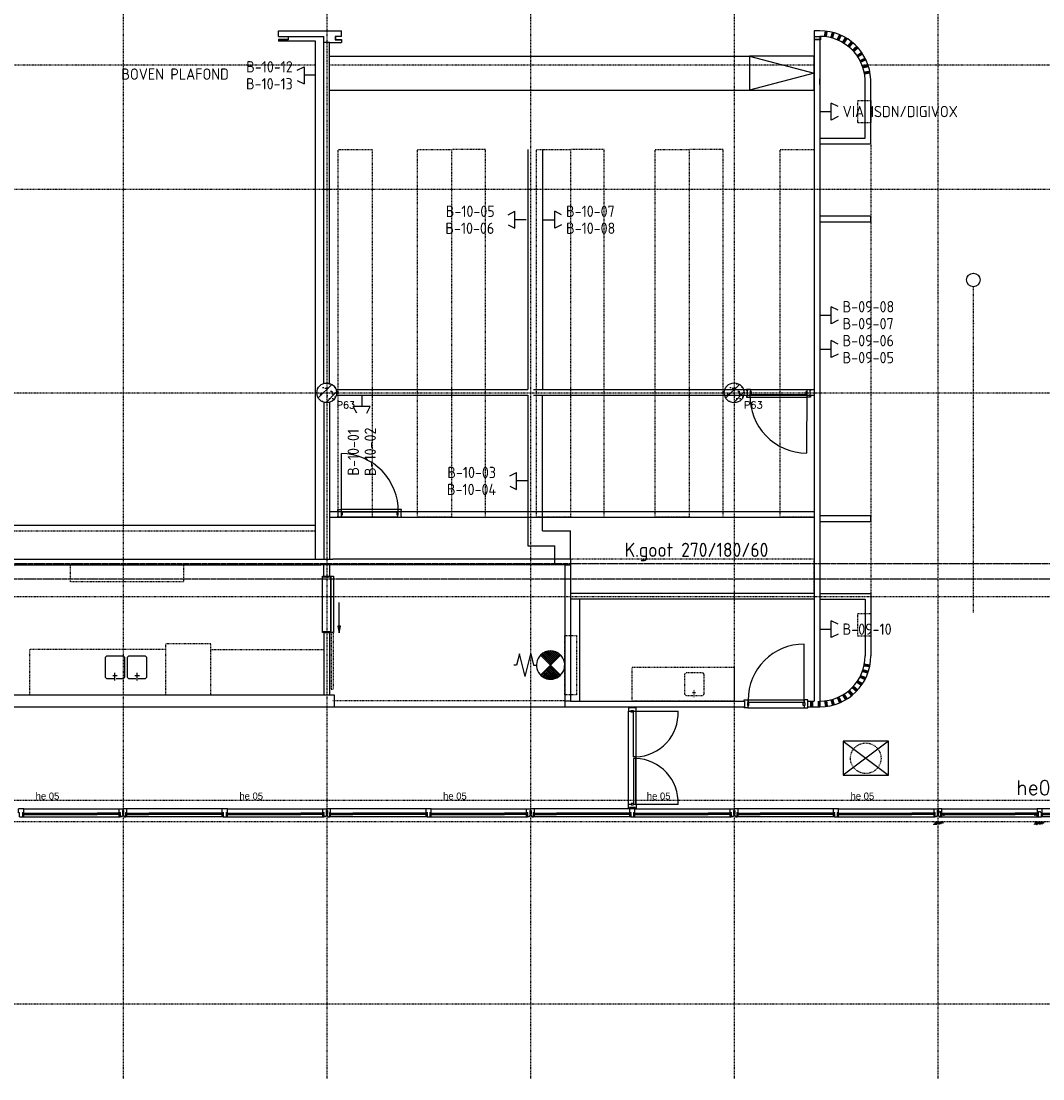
# Model space of a CAD drawing. Extents: x 0 to 1537, y 0 to 841.
# Tile 9 of 58: x 390 to 571, y 131 to 318. Entities that reach past the tile are written whole.
import ezdxf
from ezdxf.enums import TextEntityAlignment as Align

# ---------------------------------------------------------------- set-up
doc = ezdxf.new("R2010")
doc.units = 0
doc.header["$PDSIZE"] = 2
for name, pattern in [('B0402', [9.375, 6.25, -3.125]), ('B0702', [1.171875, 0.78125, -0.390625]), ('DASHDOT', [25.4, 12.7, -6.35, 0, -6.35]), ('DASHDOT2', [12.7, 6.35, -3.175, 0, -3.175]), ('E0001', [1, 1, 0]), ('HIDDEN2', [4.7625, 3.175, -1.5875])]:
    doc.linetypes.add(name, pattern=pattern)
doc.layers.get('0').update_dxf_attribs({"linetype": 'CONTINUOUS'})
for name, color, linetype in [('AB$1A---_ATTRIB', 9, 'CONTINUOUS'), ('AL$1A---_ALGEMEEN', 9, 'CONTINUOUS'), ('AT$1A---_TEKSTB', 8, 'CONTINUOUS'), ('ET6130--_KANALISATIE', 7, 'CONTINUOUS'), ('GOTEN', 3, 'CONTINUOUS'), ('GREEN', 3, 'CONTINUOUS'), ('STRAMIEN', 1, 'CONTINUOUS'), ('VITELCODERING', 5, 'CONTINUOUS'), ('VITELDATA', 1, 'CONTINUOUS')]:
    doc.layers.add(name, color=color, linetype=linetype)
doc.styles.add('B-01', font='romans.shx', dxfattribs={"width": 1.2})
doc.styles.add('GBB_ISOT', font='b-gbt3.shx')
doc.styles.add('ROMANS', font='romans.shx', dxfattribs={"height": 300})
doc.styles.get("Standard").update_dxf_attribs({"font": 'ISO'})

# ---------------------------------------------------------------- blocks, each defined once
blk = doc.blocks.new('-954P1-KGL1')
at = {"layer": 'AL$1A---_ALGEMEEN', "color": 15, "ltscale": 2}
for p, q in [((5, 27), (407, 27)), ((5, 27), (5, 3)), ((5, 22), (407, 22)), ((5, 7), (407, 7)), ((5, 3), (407, 3)), ((13, 22), (13, 7))]:
    blk.add_line(p, q, dxfattribs=at)
at = {"layer": 'AL$1A---_ALGEMEEN', "color": 15}
for p, q in [((17, 30), (21, 27)), ((17, 0), (21, 3))]:
    blk.add_line(p, q, dxfattribs=at)
at = {"layer": 'AL$1A---_ALGEMEEN', "color": 15, "ltscale": 2}
blk.add_lwpolyline([(5, 3), (0, 3), (5, 27), (0, 27), (5, 3)], dxfattribs=at)
at = {"layer": 'AL$1A---_ALGEMEEN'}
for p in [(0, 30), (0, 0)]:
    blk.add_point(p, dxfattribs=at)
blk = doc.blocks.new('-954P1-KHEB')
at = {"layer": 'AL$1A---_ALGEMEEN'}
blk.add_lwpolyline([(0, 0), (17, 0), (17, 27), (0, 27)], close=True, dxfattribs=at)
blk = doc.blocks.new('-954P1-KHED')
at = {"layer": 'AL$1A---_ALGEMEEN'}
for p, q in [((189, -1), (122, -1)), ((122, -1), (122, -31)), ((122, -100), (122, -125)), ((142, -140), (172, -140)), ((189, -73), (189, -1))]:
    blk.add_line(p, q, dxfattribs=at)
at = {"layer": 'AL$1A---_ALGEMEEN', "ltscale": 2}
for p, q in [((131, -31), (122, -31)), ((131, -100), (122, -100)), ((142, -125), (122, -125)), ((131, -31), (131, -100)), ((142, -125), (142, -140)), ((172, -140), (172, -73)), ((172, -73), (189, -73))]:
    blk.add_line(p, q, dxfattribs=at)
blk = doc.blocks.new('-954P1-KHEE')
at = {"layer": 'AL$1A---_ALGEMEEN'}
for p, q in [((45, 139), (-45, 139)), ((-45, 67), (-45, 139)), ((-28, 0), (28, 0)), ((45, 67), (45, 139))]:
    blk.add_line(p, q, dxfattribs=at)
at = {"layer": 'AL$1A---_ALGEMEEN', "ltscale": 2}
for p, q in [((-28, 67), (-45, 67)), ((-28, 0), (-28, 67)), ((28, 0), (28, 67)), ((28, 67), (45, 67))]:
    blk.add_line(p, q, dxfattribs=at)
blk = doc.blocks.new('-GLASA')
at = {"layer": 'AL$1A---_ALGEMEEN', "color": 15, "ltscale": 2}
for p, q in [((5, 27), (407, 27)), ((5, 27), (5, 3)), ((5, 22), (407, 22)), ((5, 7), (407, 7)), ((5, 3), (407, 3)), ((13, 22), (13, 7))]:
    blk.add_line(p, q, dxfattribs=at)
at = {"layer": 'AL$1A---_ALGEMEEN', "color": 15}
for p, q in [((17, 30), (21, 27)), ((17, 0), (21, 3))]:
    blk.add_line(p, q, dxfattribs=at)
at = {"layer": 'AL$1A---_ALGEMEEN', "color": 15, "ltscale": 2}
blk.add_lwpolyline([(5, 3), (0, 3), (5, 27), (0, 27), (5, 3)], dxfattribs=at)
at = {"layer": 'AL$1A---_ALGEMEEN'}
for p in [(0, 30), (0, 0)]:
    blk.add_point(p, dxfattribs=at)
blk = doc.blocks.new('-954P1-KHIB')
at = {"layer": 'AL$1A---_ALGEMEEN'}
blk.add_lwpolyline([(-87, -105), (-61, -105), (-61, -52), (-87, -52)], close=True, dxfattribs=at)
blk = doc.blocks.new('XREF_B-A3-II-112')
at = {"layer": 'AL$1A---_ALGEMEEN', "ltscale": 2}
h = blk.add_hatch(dxfattribs=at)
h.set_pattern_fill('PREFB', color=8, scale=8, angle=180, style=0)
h.set_pattern_definition([(225, (57863.04, 47403.07), (108.61, -108.61), []), (197, (57863.04, 47403.07), (-41.26, -127.724), [0, -130.56, -73.92, 0, -107.52]), (228, (57863.04, 47403.07), (29.465, -129.875), [0, -129.28, 0, -131.84, 0, -106.24]), (251, (57863.04, 47403.07), (76.66, -107.62), [0, -128, 0, -768, -105.28])])
h.paths.add_polyline_path([(58038, 47403, 1), (57688, 47403, 1)])
h = blk.add_hatch(dxfattribs=at)
h.set_pattern_fill('PREFB', color=8, scale=8, angle=180, style=0)
h.set_pattern_definition([(225, (65063.04, 47403.07), (108.61, -108.61), []), (197, (65063.04, 47403.07), (-41.26, -127.724), [0, -130.56, -73.92, 0, -107.52]), (228, (65063.04, 47403.07), (29.465, -129.875), [0, -129.28, 0, -131.84, 0, -106.24]), (251, (65063.04, 47403.07), (76.66, -107.62), [0, -128, 0, -768, -105.28])])
h.paths.add_polyline_path([(65238, 47403, 1), (64888, 47403, 1)])
at = {"layer": 'AL$1A---_ALGEMEEN', "color": 8}
for p, q in [((57013, 53703), (57013, 53803)), ((57013, 53803), (58123, 53803)), ((57013, 53703), (57013, 53699)), ((57013, 53703), (57813, 53703)), ((57013, 53703), (57183, 53703)), ((57013, 53699), (57179, 53699)), ((57179, 53699), (57179, 53647)), ((57183, 53703), (57183, 53643)), ((57813, 47571), (57813, 53703)), ((58123, 53703), (58123, 53803)), ((58123, 53703), (58123, 53699)), ((66478, 53803), (66478, 41955)), ((66578, 53803), (66478, 53803)), ((66478, 53703), (66478, 53699)), ((66478, 53703), (66588, 53703)), ((66478, 53699), (66584, 53699)), ((66578, 53703), (66578, 41953)), ((66584, 53699), (66584, 53647)), ((66588, 53703), (66588, 53643)), ((66660, 53697), (66677, 53797)), ((66676, 53695), (66693, 53794)), ((66692, 53693), (66709, 53791)), ((66768, 53679), (66798, 53775)), ((66768, 53679), (66798, 53775)), ((66783, 53675), (66813, 53770)), ((66783, 53675), (66813, 53770)), ((66798, 53670), (66829, 53765)), ((66798, 53670), (66829, 53765)), ((66881, 53642), (66925, 53733)), ((66881, 53642), (66925, 53733)), ((66895, 53636), (66939, 53726)), ((66895, 53636), (66939, 53726)), ((66910, 53629), (66954, 53719)), ((66910, 53629), (66954, 53719)), ((66975, 53596), (67031, 53680)), ((66975, 53596), (67031, 53680)), ((66989, 53588), (67044, 53671)), ((66989, 53588), (67044, 53671)), ((67002, 53579), (67058, 53662)), ((67002, 53579), (67058, 53662)), ((57013, 53647), (57013, 53643)), ((57179, 53647), (57013, 53647)), ((57013, 53643), (57013, 53618)), ((57183, 53643), (57013, 53643)), ((57663, 53618), (57013, 53618)), ((57663, 44463), (57663, 53618)), ((57913, 53593), (57813, 53593)), ((57913, 53593), (58123, 53593)), ((57913, 47571), (57913, 53593)), ((58123, 53647), (58123, 53643)), ((58123, 53643), (58123, 53593)), ((66478, 53647), (66478, 53643)), ((66584, 53647), (66478, 53647)), ((66588, 53643), (66478, 53643)), ((67071, 53532), (67138, 53607)), ((67071, 53532), (67138, 53607)), ((67071, 53532), (67138, 53607)), ((67071, 53532), (67138, 53607)), ((67083, 53521), (67150, 53596)), ((67083, 53521), (67150, 53596)), ((67083, 53521), (67150, 53596)), ((67083, 53521), (67150, 53596)), ((67095, 53511), (67162, 53585)), ((67095, 53511), (67162, 53585)), ((67095, 53511), (67162, 53585)), ((67095, 53511), (67162, 53585)), ((67150, 53461), (67227, 53526)), ((67150, 53461), (67227, 53526)), ((67150, 53461), (67227, 53526)), ((67150, 53461), (67227, 53526)), ((67161, 53449), (67237, 53514)), ((67161, 53449), (67237, 53514)), ((67161, 53449), (67237, 53514)), ((67161, 53449), (67237, 53514)), ((67171, 53437), (67247, 53502)), ((67171, 53437), (67247, 53502)), ((67171, 53437), (67247, 53502)), ((67171, 53437), (67247, 53502)), ((57913, 53353), (65331, 53353)), ((65331, 53353), (66478, 53053)), ((66478, 53353), (65331, 53353)), ((65331, 53353), (65331, 52753)), ((66478, 52753), (66478, 53353)), ((67228, 53368), (67313, 53421)), ((67228, 53368), (67313, 53421)), ((67228, 53368), (67313, 53421)), ((67228, 53368), (67313, 53421)), ((67237, 53354), (67322, 53407)), ((67237, 53354), (67322, 53407)), ((67237, 53354), (67322, 53407)), ((67237, 53354), (67322, 53407)), ((67245, 53341), (67330, 53393)), ((67245, 53341), (67330, 53393)), ((67245, 53341), (67330, 53393)), ((67245, 53341), (67330, 53393)), ((67284, 53277), (67376, 53318)), ((67284, 53277), (67376, 53318)), ((67284, 53277), (67376, 53318)), ((67284, 53277), (67376, 53318)), ((67291, 53262), (67382, 53303)), ((67291, 53262), (67382, 53303)), ((67291, 53262), (67382, 53303)), ((67291, 53262), (67382, 53303)), ((67298, 53248), (67389, 53289)), ((67298, 53248), (67389, 53289)), ((67298, 53248), (67389, 53289)), ((67298, 53248), (67389, 53289)), ((67328, 53177), (67425, 53205)), ((67328, 53177), (67425, 53205)), ((67328, 53177), (67425, 53205)), ((67328, 53177), (67425, 53205)), ((67333, 53162), (67430, 53189)), ((67333, 53162), (67430, 53189)), ((67333, 53162), (67430, 53189)), ((67333, 53162), (67430, 53189)), ((67338, 53146), (67434, 53174)), ((67338, 53146), (67434, 53174)), ((67338, 53146), (67434, 53174)), ((67338, 53146), (67434, 53174)), ((66478, 53053), (65331, 52753)), ((66578, 52853), (66578, 52953)), ((67357, 53074), (67457, 53089)), ((67357, 53074), (67457, 53089)), ((67357, 53074), (67457, 53089)), ((67360, 53062), (67459, 53077)), ((67360, 53062), (67459, 53077)), ((67360, 53062), (67459, 53077)), ((67360, 53062), (67459, 53077)), ((67363, 53043), (67462, 53058)), ((67363, 53043), (67462, 53058)), ((67363, 53043), (67462, 53058)), ((67377, 51903), (67377, 52941)), ((67477, 51803), (67477, 52943)), ((57913, 52753), (65331, 52753)), ((65331, 52753), (66478, 52753)), ((66578, 51903), (67377, 51903)), ((66578, 51803), (67477, 51803)), ((67477, 50528), (66578, 50528)), ((67477, 50428), (67477, 50528)), ((66578, 50428), (67477, 50428)), ((57813, 47571), (57913, 47571)), ((57813, 47235), (57913, 47235)), ((57813, 47235), (57813, 44463)), ((57913, 47235), (57913, 44463)), ((51168, 45063), (57663, 45063)), ((67477, 45228), (66578, 45228)), ((66578, 45128), (67477, 45128)), ((67477, 45128), (67477, 45228)), ((50768, 44363), (57758, 44363)), ((51168, 44463), (57758, 44463)), ((57758, 44463), (57968, 44463)), ((62068, 44363), (57758, 44363)), ((57813, 44163), (57813, 44363)), ((57915, 44163), (57915, 44363)), ((62168, 44463), (57968, 44463)), ((62068, 44363), (62168, 44363)), ((62068, 44363), (62068, 41853)), ((62168, 44463), (62168, 43853)), ((57813, 44163), (57913, 44163)), ((57813, 44163), (57913, 44163)), ((57943, 44163), (57983, 44163)), ((57943, 43163), (57943, 44163)), ((57983, 44163), (57983, 43163)), ((62168, 43853), (62168, 43753)), ((66478, 43853), (62168, 43853)), ((62168, 43753), (62168, 41953)), ((66478, 43753), (62168, 43753)), ((62328, 43753), (62328, 41953)), ((66578, 43853), (67478, 43853)), ((66578, 43753), (67378, 43753)), ((67378, 43753), (67378, 42753)), ((67478, 43853), (67478, 42753)), ((58085, 43160), (58085, 43698)), ((58109, 43278), (58061, 43278)), ((58061, 43278), (58085, 43160)), ((58085, 43160), (58109, 43278)), ((57813, 43163), (57913, 43163)), ((57813, 43163), (57813, 42063)), ((57913, 43163), (57913, 42063)), ((57983, 43163), (57943, 43163)), ((58085, 43160), (58085, 43160)), ((66298, 41971), (66298, 42961)), ((53946, 42710), (53946, 42390)), ((54256, 42750), (53986, 42750)), ((54296, 42390), (54296, 42710)), ((54336, 42710), (54336, 42390)), ((54646, 42750), (54376, 42750)), ((54686, 42390), (54686, 42710)), ((61268, 42789), (61218, 42589)), ((61368, 42389), (61268, 42789)), ((61368, 42389), (61468, 42789)), ((61468, 42789), (61518, 42589)), ((61818, 42589), (61643, 42764)), ((61818, 42589), (61993, 42764)), ((54121, 42350), (54121, 42450)), ((54511, 42350), (54511, 42450)), ((61218, 42589), (61168, 42589)), ((61518, 42589), (61568, 42589)), ((61818, 42589), (61643, 42414)), ((61830, 42577), (61653, 42401)), ((61847, 42560), (61673, 42385)), ((61685, 42456), (61801, 42340)), ((61865, 42542), (61695, 42372)), ((61702, 42473), (61836, 42340)), ((61883, 42524), (61718, 42360)), ((61720, 42491), (61867, 42344)), ((61738, 42509), (61895, 42351)), ((61900, 42507), (61744, 42350)), ((61755, 42526), (61921, 42361)), ((61918, 42489), (61772, 42343)), ((61773, 42544), (61944, 42373)), ((61791, 42562), (61965, 42387)), ((61936, 42471), (61804, 42340)), ((61808, 42580), (61985, 42403)), ((61818, 42589), (61993, 42414)), ((61953, 42454), (61840, 42340)), ((67328, 42479), (67425, 42451)), ((67328, 42479), (67425, 42451)), ((67328, 42479), (67425, 42451)), ((67328, 42479), (67425, 42451)), ((67333, 42495), (67430, 42467)), ((67333, 42495), (67430, 42467)), ((67333, 42495), (67430, 42467)), ((67333, 42495), (67430, 42467)), ((67338, 42510), (67434, 42482)), ((67338, 42510), (67434, 42482)), ((67338, 42510), (67434, 42482)), ((67338, 42510), (67434, 42482)), ((67357, 42579), (67457, 42563)), ((67357, 42579), (67457, 42563)), ((67357, 42579), (67457, 42563)), ((67357, 42579), (67457, 42563)), ((67360, 42594), (67459, 42579)), ((67360, 42594), (67459, 42579)), ((67360, 42594), (67459, 42579)), ((67360, 42594), (67459, 42579)), ((67363, 42610), (67462, 42595)), ((67363, 42610), (67462, 42595)), ((67363, 42610), (67462, 42595)), ((67363, 42610), (67462, 42595)), ((53986, 42350), (54102, 42350)), ((54081, 42403), (54162, 42403)), ((54121, 42317), (54121, 42350)), ((54143, 42350), (54256, 42350)), ((54376, 42350), (54492, 42350)), ((54471, 42403), (54552, 42403)), ((54511, 42317), (54511, 42350)), ((54533, 42350), (54646, 42350)), ((61649, 42420), (61702, 42368)), ((61667, 42438), (61759, 42346)), ((61971, 42436), (61883, 42348)), ((61989, 42418), (61943, 42373)), ((67228, 42289), (67313, 42236)), ((67228, 42289), (67313, 42236)), ((67228, 42289), (67313, 42236)), ((67228, 42289), (67313, 42236)), ((67237, 42302), (67322, 42249)), ((67237, 42302), (67322, 42249)), ((67237, 42302), (67322, 42249)), ((67237, 42302), (67322, 42249)), ((67245, 42315), (67330, 42263)), ((67245, 42315), (67330, 42263)), ((67245, 42315), (67330, 42263)), ((67245, 42315), (67330, 42263)), ((67284, 42379), (67376, 42338)), ((67284, 42379), (67376, 42338)), ((67284, 42379), (67376, 42338)), ((67284, 42379), (67376, 42338)), ((67291, 42394), (67382, 42353)), ((67291, 42394), (67382, 42353)), ((67291, 42394), (67382, 42353)), ((67291, 42394), (67382, 42353)), ((67298, 42408), (67389, 42368)), ((67298, 42408), (67389, 42368)), ((67298, 42408), (67389, 42368)), ((67298, 42408), (67389, 42368)), ((66989, 42069), (67044, 41985)), ((66989, 42069), (67044, 41985)), ((67002, 42077), (67058, 41994)), ((67002, 42077), (67058, 41994)), ((67071, 42124), (67138, 42049)), ((67071, 42124), (67138, 42049)), ((67071, 42124), (67138, 42049)), ((67071, 42124), (67138, 42049)), ((67083, 42135), (67150, 42060)), ((67083, 42135), (67150, 42060)), ((67083, 42135), (67150, 42060)), ((67083, 42135), (67150, 42060)), ((67095, 42145), (67162, 42071)), ((67095, 42145), (67162, 42071)), ((67095, 42145), (67162, 42071)), ((67095, 42145), (67162, 42071)), ((67150, 42196), (67227, 42130)), ((67150, 42196), (67227, 42130)), ((67150, 42196), (67227, 42130)), ((67150, 42196), (67227, 42130)), ((67161, 42207), (67237, 42142)), ((67161, 42207), (67237, 42142)), ((67161, 42207), (67237, 42142)), ((67161, 42207), (67237, 42142)), ((67171, 42219), (67247, 42155)), ((67171, 42219), (67247, 42155)), ((67171, 42219), (67247, 42155)), ((67171, 42219), (67247, 42155)), ((50556, 42063), (57996, 42063)), ((57813, 42063), (57913, 42063)), ((57996, 42063), (57996, 41853)), ((62168, 41953), (62068, 41953)), ((62168, 41953), (65248, 41953)), ((66358, 41955), (66478, 41955)), ((66413, 41953), (66413, 41852)), ((66429, 41952), (66429, 41852)), ((66445, 41952), (66445, 41852)), ((66546, 41953), (66546, 41852)), ((66562, 41952), (66562, 41852)), ((66578, 41952), (66578, 41852)), ((66660, 41959), (66677, 41859)), ((66676, 41961), (66693, 41862)), ((66692, 41963), (66709, 41865)), ((66768, 41977), (66798, 41881)), ((66768, 41977), (66798, 41881)), ((66783, 41982), (66813, 41886)), ((66783, 41982), (66813, 41886)), ((66798, 41986), (66829, 41891)), ((66798, 41986), (66829, 41891)), ((66881, 42014), (66925, 41923)), ((66881, 42014), (66925, 41923)), ((66895, 42020), (66939, 41931)), ((66895, 42020), (66939, 41931)), ((66910, 42027), (66954, 41938)), ((66910, 42027), (66954, 41938)), ((66975, 42060), (67031, 41976)), ((66975, 42060), (67031, 41976)), ((50526, 41853), (57996, 41853)), ((62068, 41853), (65248, 41853)), ((63243, 41759), (63243, 41785)), ((63243, 41785), (63284, 41785)), ((63284, 41759), (63243, 41759)), ((63284, 41759), (63284, 41785)), ((63285, 40968), (63285, 41776)), ((63285, 41776), (63324, 41776)), ((63324, 41776), (63324, 40968)), ((66358, 41853), (66578, 41853)), ((67788, 41243), (66988, 41243)), ((66988, 41243), (66988, 40643)), ((67788, 40643), (67788, 41243)), ((63324, 40968), (63285, 40968)), ((63324, 40941), (63285, 40941)), ((63285, 40941), (63285, 40129)), ((63324, 40129), (63324, 40941)), ((66988, 40643), (67788, 40643)), ((63218, 40048), (63218, 40072)), ((63284, 40146), (63243, 40146)), ((63243, 40146), (63243, 40120)), ((63243, 40120), (63284, 40120)), ((63284, 40146), (63284, 40120)), ((63285, 40129), (63324, 40129)), ((63308, 40048), (63308, 40072))]:
    blk.add_line(p, q, dxfattribs=at)
at = {"layer": 'AL$1A---_ALGEMEEN', "color": 8, "linetype": 'HIDDEN2'}
for p, q in [((39858, 53203), (57663, 53203)), ((57913, 53203), (66478, 53203)), ((67314, 53199), (72053, 53199)), ((67478, 51800), (67478, 43853)), ((51168, 44963), (57663, 44963)), ((57968, 41963), (62068, 41963))]:
    blk.add_line(p, q, dxfattribs=at)
at = {"layer": 'AL$1A---_ALGEMEEN', "color": 8, "linetype": 'HIDDEN2', "ltscale": 0.5}
for p, q in [((67247, 52573), (67477, 52573)), ((67247, 52173), (67247, 52573)), ((67477, 52573), (67477, 52173)), ((67477, 52173), (67247, 52173)), ((58063, 51703), (58663, 51703)), ((58063, 45203), (58063, 51703)), ((58663, 51703), (58663, 45203)), ((59468, 51703), (60068, 51703)), ((59468, 45203), (59468, 51703)), ((60668, 51703), (60068, 51703)), ((60068, 51703), (60068, 45203)), ((60068, 51703), (60068, 45203)), ((60668, 45203), (60668, 51703)), ((61568, 51703), (62168, 51703)), ((61568, 45203), (61568, 51703)), ((62168, 51703), (62168, 45203)), ((62768, 51703), (62168, 51703)), ((62168, 51703), (62168, 45203)), ((62768, 45203), (62768, 51703)), ((63668, 51703), (64268, 51703)), ((63668, 45203), (63668, 51703)), ((64268, 51703), (64268, 45203)), ((64868, 51703), (64268, 51703)), ((64268, 51703), (64268, 45203)), ((64868, 45203), (64868, 51703)), ((65878, 51703), (66478, 51703)), ((65878, 45203), (65878, 51703)), ((66478, 51703), (66478, 45203)), ((58663, 45203), (58063, 45203)), ((60068, 45203), (59468, 45203)), ((60068, 45203), (60668, 45203)), ((62168, 45203), (61568, 45203)), ((62168, 45203), (62768, 45203)), ((64268, 45203), (63668, 45203)), ((64268, 45203), (64868, 45203)), ((66478, 45203), (65878, 45203)), ((53333, 44063), (53333, 44363)), ((55333, 44363), (55333, 44063)), ((66478, 44463), (62168, 44463)), ((66478, 43863), (66478, 44463)), ((55333, 44063), (53333, 44063)), ((62168, 43863), (66478, 43863)), ((67248, 43503), (67478, 43503)), ((67248, 43103), (67248, 43503)), ((67478, 43503), (67478, 43103)), ((57983, 43163), (57943, 43163)), ((57943, 43163), (57943, 42163)), ((57983, 42163), (57983, 43163)), ((62068, 43113), (62278, 43113)), ((62068, 42063), (62068, 43113)), ((62278, 43113), (62278, 42063)), ((67478, 43103), (67248, 43103)), ((52613, 42863), (52613, 42063)), ((55013, 42863), (52613, 42863)), ((55813, 42963), (55013, 42963)), ((55013, 42963), (55013, 42063)), ((55813, 42063), (55813, 42963)), ((55813, 42863), (57813, 42863)), ((63263, 41953), (63263, 42553)), ((63263, 42553), (65063, 42553)), ((64493, 42453), (64223, 42453)), ((65063, 42553), (65063, 41953)), ((64183, 42413), (64183, 42093)), ((64533, 42093), (64533, 42413)), ((57943, 42163), (57983, 42163)), ((64318, 42106), (64398, 42106)), ((64358, 42053), (64358, 42153)), ((55013, 42063), (55813, 42063)), ((62278, 42063), (62068, 42063)), ((65063, 41953), (63263, 41953)), ((64223, 42053), (64339, 42053)), ((64358, 42021), (64358, 42053)), ((64379, 42053), (64493, 42053))]:
    blk.add_line(p, q, dxfattribs=at)
at = {"layer": 'AL$1A---_ALGEMEEN', "color": 8, "linetype": 'DASHDOT', "ltscale": 0.5}
blk.add_line((69289, 43517), (69289, 49278), dxfattribs=at)
at = {"layer": 'AL$1A---_ALGEMEEN', "color": 8, "ltscale": 2}
for p, q in [((57788, 43183), (57788, 44163)), ((57788, 44163), (57938, 44163)), ((57788, 44143), (57788, 44163)), ((57938, 44143), (57788, 44143)), ((57938, 43183), (57938, 44163)), ((57938, 44163), (57938, 44143)), ((57788, 43183), (57938, 43183)), ((57788, 43163), (57788, 43183)), ((57938, 43163), (57788, 43163)), ((57938, 43183), (57938, 43163)), ((65239, 41955), (65239, 41974)), ((65239, 41974), (65306, 41974)), ((65239, 41955), (65248, 41955)), ((65248, 41955), (65248, 41853)), ((65297, 41931), (65297, 41878)), ((65297, 41931), (65306, 41931)), ((65306, 41974), (65306, 41931)), ((65306, 41974), (66300, 41974)), ((66367, 41974), (66300, 41974)), ((66300, 41974), (66300, 41931)), ((66309, 41931), (66300, 41931)), ((66309, 41931), (66309, 41878)), ((66367, 41955), (66358, 41955)), ((66358, 41955), (66358, 41853)), ((66367, 41955), (66367, 41974)), ((63194, 41843), (63194, 41776)), ((63212, 41843), (63194, 41843)), ((63194, 40129), (63194, 41776)), ((63194, 41776), (63243, 41776)), ((63212, 41833), (63212, 41843)), ((63314, 41833), (63212, 41833)), ((63284, 41776), (63333, 41776)), ((63333, 41843), (63314, 41843)), ((63314, 41843), (63314, 41833)), ((63324, 41776), (64074, 41776)), ((63333, 41776), (63333, 41843)), ((63333, 40129), (63333, 41776)), ((65239, 41853), (65248, 41853)), ((65306, 41835), (65239, 41835)), ((65297, 41878), (65306, 41878)), ((65306, 41878), (65306, 41835)), ((65306, 41835), (66300, 41835)), ((66309, 41878), (66300, 41878)), ((66300, 41878), (66300, 41835)), ((66300, 41835), (66367, 41835)), ((66367, 41853), (66358, 41853)), ((66988, 41243), (67788, 40643)), ((67788, 41243), (66988, 40643)), ((52497, 40048), (54194, 40048)), ((56030, 40048), (54332, 40048)), ((56097, 40048), (57794, 40048)), ((59630, 40048), (57932, 40048)), ((59697, 40048), (61394, 40048)), ((63230, 40048), (61532, 40048)), ((63194, 40062), (63194, 40129)), ((63194, 40129), (63243, 40129)), ((63212, 40062), (63194, 40062)), ((63314, 40072), (63212, 40072)), ((63212, 40072), (63212, 40062)), ((63284, 40129), (63333, 40129)), ((63297, 40048), (64994, 40048)), ((63314, 40062), (63314, 40072)), ((63333, 40062), (63314, 40062)), ((63324, 40129), (64074, 40129)), ((63333, 40129), (63333, 40062)), ((66830, 40048), (65132, 40048)), ((66897, 40048), (68594, 40048)), ((68732, 40048), (68665, 40048)), ((68665, 40048), (68665, 40018)), ((68665, 40018), (68674, 40018)), ((68674, 40018), (68674, 39949)), ((68732, 40048), (70418, 40048)), ((68732, 39976), (68732, 40048)), ((70508, 40048), (70418, 40048)), ((70418, 40048), (70418, 40018)), ((70418, 40018), (70418, 39976)), ((71948, 40048), (70508, 40048)), ((70508, 39976), (70508, 40048)), ((52480, 39909), (54211, 39909)), ((52886, 39973), (53804, 39973)), ((52886, 39969), (53804, 39969)), ((52886, 39954), (53804, 39954)), ((52886, 39949), (53804, 39949)), ((56047, 39909), (54315, 39909)), ((55640, 39973), (54722, 39973)), ((55640, 39969), (54722, 39969)), ((55640, 39954), (54722, 39954)), ((55640, 39949), (54722, 39949)), ((56080, 39909), (57811, 39909)), ((56486, 39973), (57404, 39973)), ((56486, 39969), (57404, 39969)), ((56486, 39954), (57404, 39954)), ((56486, 39949), (57404, 39949)), ((59647, 39909), (57915, 39909)), ((59240, 39973), (58322, 39973)), ((59240, 39969), (58322, 39969)), ((59240, 39954), (58322, 39954)), ((59240, 39949), (58322, 39949)), ((59680, 39909), (61411, 39909)), ((60086, 39973), (61004, 39973)), ((60086, 39969), (61004, 39969)), ((60086, 39954), (61004, 39954)), ((60086, 39949), (61004, 39949)), ((63247, 39909), (61515, 39909)), ((62840, 39973), (61922, 39973)), ((62840, 39969), (61922, 39969)), ((62840, 39954), (61922, 39954)), ((62840, 39949), (61922, 39949)), ((63280, 39909), (65011, 39909)), ((63686, 39973), (64604, 39973)), ((63686, 39969), (64604, 39969)), ((63686, 39954), (64604, 39954)), ((63686, 39949), (64604, 39949)), ((66847, 39909), (65115, 39909)), ((66440, 39973), (65522, 39973)), ((66440, 39969), (65522, 39969)), ((66440, 39954), (65522, 39954)), ((66440, 39949), (65522, 39949)), ((66880, 39909), (68611, 39909)), ((67286, 39973), (68204, 39973)), ((67286, 39969), (68204, 39969)), ((67286, 39954), (68204, 39954)), ((67286, 39949), (68204, 39949)), ((68674, 39949), (68665, 39949)), ((68665, 39949), (68665, 39924)), ((68665, 39924), (68685, 39924)), ((68685, 39924), (68685, 39909)), ((68685, 39909), (68715, 39909)), ((68715, 39976), (68732, 39976)), ((68715, 39909), (68715, 39976)), ((68715, 39909), (70435, 39909)), ((69095, 39973), (70028, 39973)), ((69095, 39968), (70028, 39968)), ((69095, 39953), (70028, 39953)), ((69095, 39949), (70028, 39949)), ((70418, 39976), (70435, 39976)), ((70435, 39976), (70435, 39909)), ((70435, 39909), (70461, 39909)), ((70461, 39909), (70461, 39909)), ((70461, 39909), (70491, 39909)), ((70491, 39976), (70508, 39976)), ((70491, 39909), (70491, 39976)), ((71965, 39909), (70491, 39909))]:
    blk.add_line(p, q, dxfattribs=at)
at = {"layer": 'AL$1A---_ALGEMEEN', "color": 8, "linetype": 'Continuous'}
for p, q in [((61756, 42833), (61665, 42742)), ((61798, 42840), (61683, 42724)), ((61834, 42840), (61700, 42707)), ((61866, 42837), (61718, 42689)), ((61723, 42822), (61887, 42658)), ((61894, 42829), (61736, 42671)), ((61749, 42831), (61905, 42676)), ((61920, 42820), (61753, 42654)), ((61778, 42838), (61922, 42693)), ((61810, 42841), (61940, 42711)), ((61847, 42839), (61958, 42729)), ((61892, 42830), (61975, 42747)), ((61698, 42810), (61647, 42760)), ((61657, 42782), (61834, 42605)), ((61677, 42797), (61852, 42623)), ((61699, 42811), (61869, 42640)), ((61943, 42808), (61771, 42636)), ((61965, 42794), (61789, 42618)), ((61984, 42779), (61806, 42601)), ((57968, 41853), (62068, 41853))]:
    blk.add_line(p, q, dxfattribs=at)
at = {"layer": 'AL$1A---_ALGEMEEN', "color": 8, "linetype": 'B0702', "ltscale": 2}
blk.add_line((27261, 39823), (72043, 39823), dxfattribs=at)
at = {"layer": 'AL$1A---_ALGEMEEN', "color": 8}
for points in [[(58123, 53703), (58013, 53703), (58013, 53643), (58123, 53643)], [(58123, 53699), (58017, 53699), (58017, 53647), (58123, 53647)]]:
    blk.add_lwpolyline(points, dxfattribs=at)
at = {"layer": 'AL$1A---_ALGEMEEN', "color": 8, "linetype": 'Continuous'}
blk.add_lwpolyline([(61996, 42768, 0.412892), (61640, 42767, -1.104742)], format="xyb", dxfattribs=at)
at = {"layer": 'AL$1A---_ALGEMEEN', "color": 8}
for points in [[(65323, 41931), (65297, 41931), (65297, 41878), (65323, 41878)], [(65308, 41971), (65308, 41932), (66298, 41932), (66298, 41971)], [(68715, 39919), (68732, 39919), (68732, 39946), (68715, 39946)], [(70435, 39919), (70418, 39919), (70418, 39946), (70435, 39946)], [(70493, 39919), (70510, 39919), (70510, 39946), (70493, 39946)]]:
    blk.add_lwpolyline(points, close=True, dxfattribs=at)
at = {"layer": 'AL$1A---_ALGEMEEN', "color": 8, "ltscale": 2}
for points in [[(65239, 41835), (65239, 41853)], [(66367, 41835), (66367, 41853)]]:
    blk.add_lwpolyline(points, dxfattribs=at)
at = {"layer": 'AL$1A---_ALGEMEEN', "color": 8, "linetype": 'Continuous', "ltscale": 2}
for centre, radius in [((69289, 49398), 120), ((57863, 47403), 175), ((57863, 47403), 175), ((65063, 47403), 175), ((65063, 47403), 175)]:
    blk.add_circle(centre, radius, dxfattribs=at)
at = {"layer": 'AL$1A---_ALGEMEEN', "color": 8, "linetype": 'B0402', "ltscale": 0.2}
blk.add_circle((67388, 40943), 270, dxfattribs=at)
at = {"layer": 'AL$1A---_ALGEMEEN', "color": 8}
for centre, radius, start, end in [((66578, 52903), 900, 2.5626, 90), ((66578, 52903), 800, 2.7181, 90), ((66298, 41971), 990, 90, 180), ((53986, 42710), 40, 90, 180), ((54256, 42710), 40, 0, 90), ((54376, 42710), 40, 90, 180), ((54646, 42710), 40, 0, 90), ((61818, 42589), 250, 134.9295, 46.2), ((66578, 42753), 900, 270, 0), ((66578, 42753), 800, 270, 0), ((53986, 42390), 40, 180, 270), ((54256, 42390), 40, 270, 0), ((54376, 42390), 40, 180, 270), ((54646, 42390), 40, 270, 0)]:
    blk.add_arc(centre, radius, start, end, dxfattribs=at)
at = {"layer": 'AL$1A---_ALGEMEEN', "color": 8, "linetype": 'HIDDEN2', "ltscale": 0.5}
for centre, start, end in [((64223, 42413), 90, 180), ((64493, 42413), 0, 90), ((64223, 42093), 180, 270), ((64493, 42093), 270, 0)]:
    blk.add_arc(centre, 40, start, end, dxfattribs=at)
at = {"layer": 'AL$1A---_ALGEMEEN', "color": 8, "ltscale": 2}
for centre, radius, start, end in [((63302, 41739), 771, 271.6183, 2.7454), ((63297, 40166), 775, 357.2144, 88.0694)]:
    blk.add_arc(centre, radius, start, end, dxfattribs=at)
at = {"layer": 'AL$1A---_ALGEMEEN', "color": 8, "linetype": 'Continuous', "ltscale": 2}
for p in [(69289, 48626), (69289, 45026)]:
    blk.add_point(p, dxfattribs=at)
at = {"layer": 'STRAMIEN', "color": 8, "linetype": 'DASHDOT2'}
for p, q in [((54263, 95903), (54263, 35276)), ((57863, 95903), (57863, 35276)), ((61463, 95903), (61463, 35276)), ((65063, 95903), (65063, 35276)), ((68663, 95903), (68663, 35276)), ((18063, 51003), (104973, 51003)), ((18013, 47403), (104928, 47403)), ((18013, 43803), (104928, 43803)), ((18013, 40203), (104928, 40203)), ((18013, 36603), (104928, 36603))]:
    blk.add_line(p, q, dxfattribs=at)
at = {"layer": 'AL$1A---_ALGEMEEN', "color": 8, "ltscale": 2, "extrusion": (0, 0, -1), "zscale": -1, "rotation": 180}
blk.add_blockref('-954P1-KHIB', (-66370, 41825), dxfattribs=at)
at = {"layer": 'AL$1A---_ALGEMEEN', "color": 8, "ltscale": 2}
for name, p in [('-954P1-KHEE', (52463, 39909)), ('-954P1-KHED', (54143, 40049)), ('-954P1-KHEE', (56063, 39909)), ('-954P1-KHED', (57743, 40049)), ('-954P1-KHEE', (59663, 39909)), ('-954P1-KHED', (61343, 40049)), ('-954P1-KHEE', (63263, 39909)), ('-954P1-KHED', (64943, 40049)), ('-954P1-KHEE', (66863, 39909)), ('-954P1-KHEB', (52491, 39919)), ('-954P1-KHEB', (54315, 39919)), ('-954P1-KHEB', (56091, 39919)), ('-954P1-KHEB', (57915, 39919)), ('-954P1-KHEB', (59691, 39919)), ('-954P1-KHEB', (61515, 39919)), ('-954P1-KHEB', (63291, 39919)), ('-954P1-KHEB', (65115, 39919)), ('-954P1-KHEB', (66891, 39919)), ('-GLASA', (68715, 39946)), ('-GLASA', (70491, 39946))]:
    blk.add_blockref(name, p, dxfattribs=at)
at = {"layer": 'AL$1A---_ALGEMEEN', "color": 8, "ltscale": 2, "xscale": -1}
for name, p in [('-954P1-KHED', (54383, 40049)), ('-954P1-KHED', (57983, 40049)), ('-954P1-KHED', (61583, 40049)), ('-954P1-KHED', (65183, 40049)), ('-954P1-KHED', (68783, 40049)), ('-954P1-KHEB', (54211, 39919)), ('-954P1-KHEB', (56035, 39919)), ('-954P1-KHEB', (57811, 39919)), ('-954P1-KHEB', (59635, 39919)), ('-954P1-KHEB', (61411, 39919)), ('-954P1-KHEB', (63235, 39919)), ('-954P1-KHEB', (65011, 39919)), ('-954P1-KHEB', (66835, 39919)), ('-954P1-KHEB', (68611, 39919)), ('-GLASA', (70435, 39946))]:
    blk.add_blockref(name, p, dxfattribs=at)
at = {"layer": 'AL$1A---_ALGEMEEN', "color": 8, "ltscale": 2, "xscale": -1, "rotation": 180}
for p in [(52491, 39976), (54315, 39976), (56091, 39976), (57915, 39976), (59691, 39976), (61515, 39976), (63291, 39976), (65115, 39976), (66891, 39976)]:
    blk.add_blockref('-954P1-KGL1', p, dxfattribs=at)
at = {"layer": 'AL$1A---_ALGEMEEN', "color": 8, "ltscale": 2, "rotation": 180}
for p in [(54211, 39976), (56035, 39976), (57811, 39976), (59635, 39976), (61411, 39976), (63235, 39976), (65011, 39976), (66835, 39976), (68611, 39976)]:
    blk.add_blockref('-954P1-KGL1', p, dxfattribs=at)
at = {"layer": 'AB$1A---_ATTRIB', "color": 8, "linetype": 'Continuous', "style": 'ROMANS'}
for tag, p, height in [('RUIMTENUMMER', (60177, 86637), 200), ('PEILMAAT', (60123, 86380), 150), ('RUIMTENUMMER', (23322, 85669), 200), ('PEILMAAT', (23267, 85412), 150), ('RUIMTENUMMER', (25656, 84910), 200), ('RUIMTENUMMER', (66336, 84907), 200), ('PEILMAAT', (25602, 84653), 150), ('PEILMAAT', (66282, 84649), 150), ('RUIMTENUMMER', (23537, 82919), 200), ('PEILMAAT', (23482, 82661), 150), ('RUIMTENUMMER', (84269, 82608), 200), ('PEILMAAT', (84214, 82351), 150), ('RUIMTENUMMER', (23681, 80585), 200), ('PEILMAAT', (23626, 80328), 150), ('RUIMTENUMMER', (22894, 79094), 200), ('RUIMTENUMMER', (66336, 79048), 200), ('PEILMAAT', (22839, 78837), 150), ('PEILMAAT', (66282, 78791), 150), ('RUIMTENUMMER', (84269, 77245), 200), ('PEILMAAT', (84214, 76988), 150), ('RUIMTENUMMER', (75644, 75605), 200), ('RUIMTENUMMER', (81101, 75686), 200), ('RUIMTENUMMER', (83671, 75687), 200), ('RUIMTENUMMER', (86015, 75686), 200), ('RUIMTENUMMER', (25752, 75504), 200), ('PEILMAAT', (81047, 75429), 150), ('PEILMAAT', (83616, 75430), 150), ('PEILMAAT', (85961, 75429), 150), ('PEILMAAT', (25698, 75247), 150), ('PEILMAAT', (75590, 75347), 150), ('RUIMTENUMMER', (93081, 75257), 200), ('PEILMAAT', (93026, 75000), 150), ('RUIMTENUMMER', (88630, 74488), 200), ('RUIMTENUMMER', (73290, 74100), 200), ('PEILMAAT', (88576, 74231), 150), ('RUIMTENUMMER', (75369, 73882), 200), ('PEILMAAT', (73235, 73843), 150), ('PEILMAAT', (75315, 73624), 150), ('RUIMTENUMMER', (78391, 73378), 200), ('RUIMTENUMMER', (23083, 73242), 200), ('RUIMTENUMMER', (25752, 73237), 200), ('PEILMAAT', (23029, 72985), 150), ('PEILMAAT', (25698, 72979), 150), ('PEILMAAT', (78337, 73120), 150), ('RUIMTENUMMER', (44810, 70416), 200), ('PEILMAAT', (44756, 70158), 150), ('RUIMTENUMMER', (83574, 63583), 200), ('RUIMTENUMMER', (44810, 63429), 200), ('PEILMAAT', (83520, 63326), 150), ('PEILMAAT', (44756, 63172), 150), ('RUIMTENUMMER', (75343, 53663), 200), ('RUIMTENUMMER', (78500, 53652), 200), ('PEILMAAT', (75289, 53406), 150), ('PEILMAAT', (78446, 53394), 150), ('RUIMTENUMMER', (23322, 53269), 200), ('PEILMAAT', (23267, 53012), 150), ('RUIMTENUMMER', (25658, 52384), 200), ('PEILMAAT', (25603, 52127), 150), ('RUIMTENUMMER', (23527, 50518), 200), ('PEILMAAT', (23472, 50260), 150), ('RUIMTENUMMER', (80352, 50113), 200), ('PEILMAAT', (80297, 49856), 150), ('RUIMTENUMMER', (73192, 49570), 200), ('PEILMAAT', (73138, 49313), 150), ('RUIMTENUMMER', (81728, 49257), 200), ('PEILMAAT', (81673, 49000), 150), ('RUIMTENUMMER', (76409, 48643), 200), ('RUIMTENUMMER', (79143, 48643), 200), ('PEILMAAT', (76354, 48386), 150), ('PEILMAAT', (79089, 48386), 150), ('RUIMTENUMMER', (23681, 48185), 200), ('PEILMAAT', (23626, 47928), 150), ('RUIMTENUMMER', (77664, 46745), 200), ('RUIMTENUMMER', (22696, 46692), 200), ('PEILMAAT', (22641, 46435), 150), ('PEILMAAT', (77610, 46488), 150), ('RUIMTENUMMER', (87918, 45636), 200), ('PEILMAAT', (87863, 45379), 150), ('RUIMTENUMMER', (77664, 43246), 200), ('RUIMTENUMMER', (24055, 43108), 200), ('RUIMTENUMMER', (25752, 43104), 200), ('PEILMAAT', (77610, 42989), 150), ('PEILMAAT', (24001, 42851), 150), ('PEILMAAT', (25698, 42847), 150), ('RUIMTENUMMER', (25752, 40842), 200), ('PEILMAAT', (25698, 40585), 150), ('RUIMTENUMMER', (76511, 38932), 200), ('RUIMTENUMMER', (80009, 38932), 200), ('PEILMAAT', (76457, 38675), 150), ('PEILMAAT', (79955, 38675), 150), ('RUIMTENUMMER', (81728, 37671), 200), ('PEILMAAT', (81673, 37413), 150)]:
    blk.add_attdef(tag, p, '', height=height, dxfattribs=at)
for tag, p, height in [('RUIMTENUMMER', (22253, 82959), 200), ('PEILMAAT', (22510, 82905), 150), ('RUIMTENUMMER', (22255, 50559), 200), ('PEILMAAT', (22512, 50505), 150)]:
    blk.add_attdef(tag, p, '', height=height, rotation=90, dxfattribs=at)
at = {"layer": 'AB$1A---_ATTRIB', "color": 8, "style": 'B-01', "oblique": 15, "flags": 1}
for tag, p in [('SCHACHT', (75598, 75883)), ('KOOI', (75868, 75883)), ('DAGMAAT', (76138, 75883)), ('GEWICHT', (76408, 75883)), ('PERSONEN', (76678, 75883))]:
    blk.add_attdef(tag, p, '', height=180, rotation=270, dxfattribs=at)
at = {"layer": 'AT$1A---_TEKSTB', "color": 8, "ltscale": 2}
for s, height, style, p in [('P63', 125, 'ROMANS', (58038, 47127)), ('P63', 125, 'ROMANS', (65238, 47127)), ('he07', 250, 'ROMANS', (70045, 40298)), ('he 05', 125, 'GBB_ISOT', (52719, 40212)), ('he 05', 125, 'GBB_ISOT', (56319, 40212)), ('he 05', 125, 'GBB_ISOT', (59919, 40212)), ('he 05', 125, 'GBB_ISOT', (63519, 40212)), ('he 05', 125, 'GBB_ISOT', (67119, 40212)), ('67x139', 10, 'ROMANS', (68674, 39992)), ('17x27', 10, 'ROMANS', (68742, 39930)), ('90x139', 10, 'ROMANS', (70427, 39992)), ('-67x139b', 20, 'ROMANS', (68586, 39786)), ('buiten kozijn', 7, 'ROMANS', (68586, 39769)), ('-17x27a', 20, 'ROMANS', (68636, 39796)), ('buiten kozijn', 7, 'ROMANS', (68636, 39779)), ('-90x139b', 20, 'ROMANS', (70362, 39786)), ('buiten kozijn', 7, 'ROMANS', (70362, 39769)), ('-17x27a', 20, 'ROMANS', (70414, 39796)), ('buiten kozijn', 7, 'ROMANS', (70414, 39779))]:
    blk.add_text(s, height=height, dxfattribs=dict(at, style=style)).set_placement(p)
at = {"layer": 'AT$1A---_TEKSTB', "color": 8, "ltscale": 2, "style": 'ROMANS', "oblique": 180, "text_generation_flag": 4}
for s, height, p in [('17x27', 10, (70408, 39930)), ('-17x27a', 20, (70514, 39796)), ('buiten kozijn', 7, (70514, 39779))]:
    blk.add_text(s, height=height, rotation=180, dxfattribs=at).set_placement(p)
blk = doc.blocks.new('$DAT003')
for p, q in [((0, 0), (2, 0)), ((3.2, 0.9), (2, 1.5)), ((2, -1.5), (2, 1.5)), ((3.2, -0.9), (2, -1.5))]:
    blk.add_line(p, q)

msp = doc.modelspace()

# ---------------------------------------------------------------- linework, layer by layer
at = {"color": 8, "ltscale": 2}
for p, q in [((445.99, 252.87), (479.87, 252.87)), ((480.87, 252.87), (530.49, 252.87)), ((519.21, 252.87), (518.54, 252.87)), ((518.54, 252.87), (518.54, 252.69)), ((518.54, 252.69), (518.63, 252.69)), ((518.63, 252.69), (518.63, 251.67)), ((519.21, 252.87), (519.21, 252.44)), ((519.21, 252.87), (529.15, 252.87)), ((529.15, 252.87), (529.13, 241.61)), ((529.15, 252.87), (529.82, 252.87)), ((529.82, 252.69), (529.73, 252.69)), ((529.73, 252.69), (529.73, 251.67)), ((529.82, 252.87), (529.82, 252.69)), ((446.04, 251.86), (479.87, 251.86)), ((480.87, 251.86), (530.49, 251.86)), ((518.63, 251.67), (518.54, 251.67)), ((518.54, 251.67), (518.54, 251.48)), ((518.54, 251.48), (519.21, 251.48)), ((529.24, 251.91), (519.12, 251.91)), ((519.23, 251.48), (529.14, 251.48)), ((529.82, 251.48), (529.15, 251.48)), ((529.73, 251.67), (529.82, 251.67)), ((529.82, 251.67), (529.82, 251.48)), ((446.95, 230.27), (446.97, 241.53)), ((444.84, 231.28), (530.49, 231.28)), ((444.84, 230.27), (530.49, 230.27)), ((446.28, 231.66), (446.95, 231.66)), ((446.28, 231.47), (446.28, 231.66)), ((446.37, 231.47), (446.28, 231.47)), ((446.28, 230.45), (446.37, 230.45)), ((446.28, 230.27), (446.28, 230.45)), ((446.95, 230.27), (446.28, 230.27)), ((446.37, 230.45), (446.37, 231.47)), ((446.86, 231.23), (456.98, 231.23)), ((456.87, 231.66), (446.95, 231.66)), ((456.89, 230.27), (446.95, 230.27)), ((457.56, 231.66), (456.89, 231.66)), ((456.89, 230.27), (456.89, 230.7)), ((456.89, 230.27), (457.56, 230.27)), ((457.47, 231.47), (457.56, 231.47)), ((457.47, 230.45), (457.47, 231.47)), ((457.56, 230.45), (457.47, 230.45)), ((457.56, 231.47), (457.56, 231.66)), ((457.56, 230.27), (457.56, 230.45))]:
    msp.add_line(p, q, dxfattribs=at)
for points in [[(519.12, 251.91), (519.38, 251.91), (519.38, 252.44), (519.12, 252.44)], [(528.98, 251.91), (529.24, 251.91), (529.24, 252.44), (528.98, 252.44)], [(447.12, 231.23), (446.86, 231.23), (446.86, 230.7), (447.12, 230.7)], [(456.98, 231.23), (456.72, 231.23), (456.72, 230.7), (456.98, 230.7)]]:
    msp.add_lwpolyline(points, close=True, dxfattribs=at)
for centre, start, end in [((529.21, 251.71), 178.8397, 269.5242), ((446.88, 231.43), 358.8397, 89.5242)]:
    msp.add_arc(centre, 10.1, start, end, dxfattribs=at)
at = {"layer": 'GOTEN', "linetype": 'E0001'}
for p, q in [((582.76, 222.05), (124.52, 222.05)), ((585.46, 219.35), (121.82, 219.35))]:
    msp.add_line(p, q, dxfattribs=at)
at = {"layer": 'GREEN', "ltscale": 2}
for p, q in [((479.87, 295.28), (479.87, 252.87)), ((482.52, 252.87), (482.52, 295.28)), ((479.87, 251.86), (479.87, 225.23)), ((482.44, 227.91), (482.44, 251.91)), ((482.44, 227.91), (487.39, 227.91)), ((487.39, 222.88), (487.39, 227.91)), ((479.87, 225.23), (484.67, 225.23)), ((484.67, 222.03), (484.67, 225.23))]:
    msp.add_line(p, q, dxfattribs=at)

# ---------------------------------------------------------------- block references
at = {"layer": 'VITELDATA', "xscale": 0.01, "yscale": 0.01, "zscale": 0.01}
msp.add_blockref('XREF_B-A3-II-112', (-134.29, -221.75), dxfattribs=at)
at = {"layer": 'VITELDATA', "rotation": 180}
msp.add_blockref('$DAT003', (442.34, 308.41), dxfattribs=at)
at = {"layer": 'VITELDATA'}
for p in [(531.5, 302), (482.63, 282.87), (531.5, 266), (531.5, 260), (531.5, 210.5)]:
    msp.add_blockref('$DAT003', p, dxfattribs=at)
at = {"layer": 'VITELDATA', "xscale": -1}
for p in [(479.6, 282.87), (479.87, 236.7)]:
    msp.add_blockref('$DAT003', p, dxfattribs=at)
at = {"layer": 'VITELDATA', "xscale": -1, "rotation": 90.00000000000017}
msp.add_blockref('$DAT003', (450.53, 251.86), dxfattribs=at)

# ---------------------------------------------------------------- texts
at = {"layer": 'ET6130--_KANALISATIE', "color": 2, "linetype": 'E0001'}
msp.add_text('K.goot 270/180/60', height=2.5, dxfattribs=at).set_placement((496.99, 223.27))
at = {"layer": 'VITELCODERING'}
for s, p in [('B-10-12', (438.34, 308.91)), ('BOVEN PLAFOND', (427.03, 307.62)), ('B-10-13', (438.34, 305.91))]:
    msp.add_text(s, height=2, dxfattribs=at).set_placement(p, align=Align.RIGHT)
for s, p in [('VIA ISDN/DIGIVOX', (535.5, 301)), ('B-10-05', (465.37, 283.37)), ('B-10-07', (486.63, 283.37)), ('B-10-06', (465.3, 280.37)), ('B-10-08', (486.63, 280.37)), ('B-09-08', (535.5, 266.5)), ('B-09-07', (535.5, 263.5)), ('B-09-06', (535.5, 260.5)), ('B-09-05', (535.5, 257.5)), ('B-10-03', (465.65, 237.2)), ('B-10-04', (465.58, 234.2)), ('B-09-10', (535.5, 209.5))]:
    msp.add_text(s, height=2, dxfattribs=at).set_placement(p)
for s, p in [('B-10-01', (450.03, 237.64)), ('B-10-02', (453.03, 237.57))]:
    msp.add_text(s, height=2, rotation=90, dxfattribs=at).set_placement(p)

doc.saveas('drawing.dxf')
